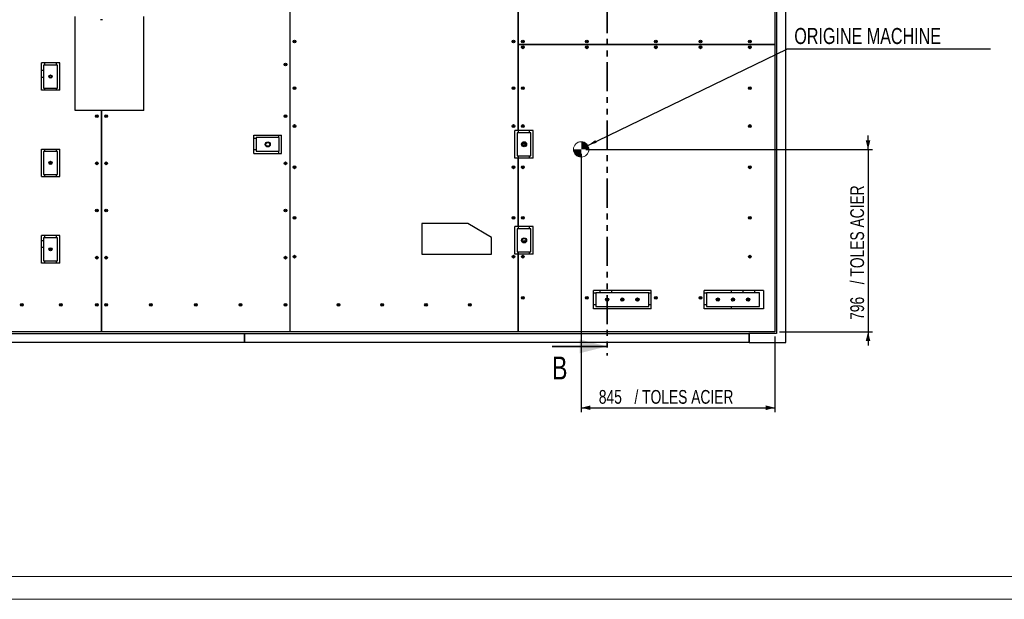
# Model space of a CAD drawing. Header units: millimetres. Extents: x 0 to 841, y 0 to 594.
# Tile 10 of 92: x 278 to 493, y 0 to 126. Entities that reach past the tile are written whole.
import ezdxf

# ---------------------------------------------------------------- set-up
doc = ezdxf.new("R2010")
doc.units = ezdxf.units.MM
doc.linetypes.add('PHANTOM', pattern=[12.7, 6.35, -1.27, 1.27, -1.27, 1.27, -1.27])
for name, color, linetype in [('COTES', 1, 'Continuous'), ('NOTES', 6, 'Continuous'), ('TRAIT-FINS', 9, 'Continuous')]:
    doc.layers.add(name, color=color, linetype=linetype)
doc.layers.add('TRAIT-FORT', color=4, linetype='Continuous', lineweight=25)
doc.styles.add('SLDTEXTSTYLE0', font='TXT', dxfattribs={"width": 0.75})
doc.dimstyles.new('SLDDIMSTYLE0', dxfattribs={"dimtxt": 3, "dimasz": 2, "dimexe": 0, "dimexo": 0.0625, "dimgap": 0.75, "dimtad": 1, "dimdec": 0, "dimlfac": 20, "dimrnd": 1e-09, "dimzin": 12, "dimdsep": 46, "dimtxsty": 'SLDTEXTSTYLE0', "dimsah": 1, "dimcen": 0.09, "dimadec": 0, "dimazin": 3, "dimtfac": 1, "dimtdec": 0, "dimtofl": 0, "dimtmove": 0, "dimatfit": 3, "dimfxl": 1, "dimfrac": 2, "dimtolj": 1, "dimtzin": 12, "dimarcsym": 0})
doc.dimstyles.new('SLDDIMSTYLE1', dxfattribs={"dimtxt": 3, "dimasz": 2, "dimexe": 0, "dimexo": 0.0625, "dimgap": 0.75, "dimtad": 1, "dimdec": 0, "dimlfac": 20, "dimrnd": 1e-09, "dimzin": 12, "dimdsep": 46, "dimtxsty": 'SLDTEXTSTYLE0', "dimsah": 1, "dimcen": 0.09, "dimadec": 0, "dimazin": 3, "dimtfac": 1, "dimtdec": 0, "dimtmove": 0, "dimatfit": 0, "dimfxl": 1, "dimfrac": 2, "dimtolj": 1, "dimtzin": 12, "dimarcsym": 0})
doc.dimstyles.new('SLDDIMSTYLE2', dxfattribs={"dimtxt": 0.18, "dimasz": 2, "dimexe": 0, "dimexo": 0.0625, "dimgap": 0, "dimtad": 0, "dimtih": 1, "dimtoh": 1, "dimdec": 0, "dimrnd": 1e-09, "dimzin": 0, "dimdsep": 46, "dimtxsty": 'Standard', "dimsah": 1, "dimcen": 0.09, "dimadec": 0, "dimazin": 0, "dimtfac": 2, "dimtdec": 0, "dimtofl": 0, "dimtmove": 0, "dimatfit": 3, "dimfxl": 1, "dimfrac": 2, "dimtolj": 1, "dimtzin": 0, "dimarcsym": 0})

# ---------------------------------------------------------------- blocks, each defined once
blk = doc.blocks.new('_D')
at = {"layer": 'COTES', "color": 1, "transparency": 16777216}
for p, q in [((400.46, 97.15), (400.46, 40.79)), ((442.71, 57.34), (442.71, 40.79)), ((400.46, 41.79), (442.71, 41.79))]:
    blk.add_line(p, q, dxfattribs=at)
for points in [[(400.46, 41.79), (402.46, 41.29), (402.46, 42.29)], [(442.71, 41.79), (440.71, 42.29), (440.71, 41.29)]]:
    blk.add_solid(points, dxfattribs=at)
at = {"layer": 'COTES', "color": 1, "transparency": 16777216, "char_height": 3, "attachment_point": 1, "style": 'SLDTEXTSTYLE0'}
for s, insert in [('845', (404.3, 45.66)), ('/ TOLES ACIER', (412.07, 45.66))]:
    blk.add_mtext(s, dxfattribs=dict(at, insert=insert))
blk = doc.blocks.new('_D_1')
at = {"layer": 'COTES', "color": 1, "transparency": 16777216}
for p, q in [((463, 98.15), (463, 101.15)), ((401.46, 98.15), (464, 98.15)), ((463, 98.15), (463, 58.34)), ((443.71, 58.34), (464, 58.34)), ((463, 58.34), (463, 55.34))]:
    blk.add_line(p, q, dxfattribs=at)
for points in [[(463, 98.15), (463.5, 100.15), (462.5, 100.15)], [(463, 58.34), (462.5, 56.34), (463.5, 56.34)]]:
    blk.add_solid(points, dxfattribs=at)
at = {"layer": 'COTES', "color": 1, "transparency": 16777216, "char_height": 3, "attachment_point": 1, "rotation": 90, "style": 'SLDTEXTSTYLE0'}
for s, insert in [('/ TOLES ACIER', (459.13, 68.73)), ('796', (459.13, 60.96))]:
    blk.add_mtext(s, dxfattribs=dict(at, insert=insert))
blk = doc.blocks.new('SW_NOTE_2')
at = {"layer": 'NOTES', "color": 0}
blk.add_line((44.39, 0), (0, 0), dxfattribs=at)
at = {"layer": 'NOTES', "color": 0, "insert": (1.64, 4.63), "char_height": 3.5, "attachment_point": 1, "style": 'SLDTEXTSTYLE0'}
blk.add_mtext('ORIGINE MACHINE', dxfattribs=at)
blk = doc.blocks.new('SW_DOWELSYMBOL_0')
at = {"layer": 'TRAIT-FINS'}
h = blk.add_hatch(color=9, dxfattribs=at)
edge = h.paths.add_edge_path(flags=0)
edge.add_arc((0, 0), 1.68, 180, 270)
edge.add_line((0, -1.68), (0, 0))
edge.add_line((0, 0), (-1.68, 0))
h = blk.add_hatch(color=9, dxfattribs=at)
edge = h.paths.add_edge_path(flags=0)
edge.add_arc((0, 0), 1.68, 0, 90)
edge.add_line((0, 1.68), (0, 0))
edge.add_line((0, 0), (1.68, 0))
at = {"color": 0, "linetype": 'Continuous', "lineweight": 18}
blk.add_circle((0, 0), 1.68, dxfattribs=at)

msp = doc.modelspace()

# ---------------------------------------------------------------- linework, layer by layer
at = {"color": 7, "linetype": 'PHANTOM', "lineweight": 35}
msp.add_line((406.114, 231.476), (406.114, 53.175), dxfattribs=at)
at = {"color": 7, "linetype": 'Continuous', "lineweight": 35}
msp.add_line((394.114, 55.175), (406.114, 55.175), dxfattribs=at)
at = {"color": 7, "linetype": 'Continuous', "lineweight": 18}
for p, q in [((836, 5), (5, 5)), ((841, 0), (0, 0))]:
    msp.add_line(p, q, dxfattribs=at)
msp.add_circle((400.458, 98.147), 1.682, dxfattribs=at)
at = {"color": 7, "linetype": 'Continuous', "lineweight": 35}
msp.add_solid([(406.114, 55.175), (400.114, 56.675), (400.114, 53.675)], dxfattribs=at)
at = {"layer": 'TRAIT-FORT', "color": 4, "linetype": 'Continuous', "lineweight": 25}
for p, q in [((445.06, 55.992), (445.06, 215.442)), ((442.71, 213.092), (442.71, 121.042)), ((443.06, 213.442), (443.06, 57.992)), ((336.96, 143.631), (336.96, 62.842)), ((336.965, 58.342), (336.965, 139.232)), ((336.955, 137.232), (336.955, 58.342)), ((386.705, 131.816), (386.705, 102.256)), ((386.71, 132.316), (386.71, 101.756)), ((386.715, 121.042), (386.715, 131.816)), ((290.11, 106.642), (290.11, 127.142)), ((305.11, 106.642), (305.11, 127.142)), ((296.11, 126.442), (295.61, 126.442)), ((386.715, 102.256), (386.715, 121.042)), ((386.715, 121.042), (442.71, 121.042)), ((442.71, 121.042), (386.715, 121.042)), ((389.21, 121.042), (389.21, 121.042)), ((435.71, 121.042), (435.71, 121.042)), ((438.21, 121.042), (438.21, 121.042)), ((440.71, 121.042), (440.71, 121.042)), ((442.71, 121.042), (442.71, 58.342)), ((282.743, 111.035), (282.743, 117.035)), ((286.743, 117.035), (282.743, 117.035)), ((286.243, 116.535), (283.243, 116.535)), ((283.243, 116.535), (283.243, 111.535)), ((283.46, 117.035), (283.46, 116.535)), ((285.96, 117.035), (285.96, 116.535)), ((286.243, 111.535), (286.243, 116.535)), ((286.743, 111.035), (286.743, 117.035)), ((282.743, 115.437), (283.243, 115.437)), ((282.743, 113.937), (283.243, 113.937)), ((286.743, 111.035), (282.743, 111.035)), ((283.243, 111.535), (286.243, 111.535)), ((283.46, 111.535), (283.46, 111.035)), ((285.96, 111.535), (285.96, 111.035)), ((295.855, 106.642), (290.11, 106.642)), ((295.855, 106.642), (295.855, 58.342)), ((295.865, 58.342), (295.865, 106.642)), ((305.11, 106.642), (295.865, 106.642)), ((295.865, 103.092), (295.855, 103.092)), ((329.11, 101.245), (335.11, 101.245)), ((329.11, 97.245), (329.11, 101.245)), ((334.46, 101.245), (334.46, 100.742)), ((335.11, 97.245), (335.11, 101.245)), ((386.705, 102.256), (385.996, 102.256)), ((385.996, 96.256), (385.996, 102.256)), ((389.496, 101.756), (386.496, 101.756)), ((386.496, 101.756), (386.496, 96.756)), ((389.996, 102.256), (386.715, 102.256)), ((389.21, 101.756), (389.21, 102.256)), ((389.496, 96.756), (389.496, 101.756)), ((389.996, 96.256), (389.996, 102.256)), ((295.86, 100.592), (295.855, 100.592)), ((295.86, 100.592), (295.855, 100.587)), ((295.855, 100.587), (295.86, 100.592)), ((295.86, 100.592), (295.865, 100.592)), ((295.86, 100.592), (295.865, 100.587)), ((295.86, 62.842), (295.86, 100.592)), ((295.865, 100.587), (295.86, 100.592)), ((329.11, 100.592), (329.61, 100.592)), ((329.61, 100.742), (329.61, 97.742)), ((334.61, 100.742), (329.61, 100.742)), ((334.61, 97.742), (334.61, 100.742)), ((282.743, 92.199), (282.743, 98.199)), ((282.743, 98.199), (286.743, 98.199)), ((283.243, 97.697), (283.243, 92.697)), ((286.243, 97.697), (283.243, 97.697)), ((283.46, 98.199), (283.46, 97.697)), ((285.96, 98.092), (285.96, 98.199)), ((286.743, 98.092), (285.96, 98.092)), ((285.96, 98.092), (285.96, 97.697)), ((286.243, 92.697), (286.243, 97.697)), ((286.743, 92.199), (286.743, 98.199)), ((329.11, 98.092), (329.61, 98.092)), ((329.11, 97.245), (335.11, 97.245)), ((329.61, 97.742), (334.61, 97.742)), ((334.46, 97.742), (334.46, 97.245)), ((386.496, 96.756), (389.496, 96.756)), ((386.71, 96.756), (386.71, 80.801)), ((389.21, 96.256), (389.21, 96.756)), ((386.705, 96.256), (385.996, 96.256)), ((386.705, 96.256), (386.705, 81.301)), ((386.715, 81.301), (386.715, 96.256)), ((389.996, 96.256), (386.715, 96.256)), ((283.243, 92.697), (286.243, 92.697)), ((283.46, 92.697), (283.46, 92.199)), ((285.96, 92.697), (285.96, 92.199)), ((282.743, 92.199), (286.743, 92.199)), ((375.761, 81.976), (365.735, 81.976)), ((365.735, 81.976), (365.735, 75.261)), ((380.885, 78.902), (375.761, 81.976)), ((385.996, 75.301), (385.996, 81.301)), ((386.705, 81.301), (385.996, 81.301)), ((389.496, 80.801), (386.496, 80.801)), ((386.496, 80.801), (386.496, 75.801)), ((389.996, 81.301), (386.715, 81.301)), ((389.21, 80.801), (389.21, 81.301)), ((389.496, 75.801), (389.496, 80.801)), ((389.996, 75.301), (389.996, 81.301)), ((282.743, 73.358), (282.743, 79.358)), ((286.743, 79.358), (282.743, 79.358)), ((282.743, 78.309), (283.243, 78.309)), ((283.243, 78.859), (283.243, 73.859)), ((286.243, 78.859), (283.243, 78.859)), ((283.46, 79.358), (283.46, 78.859)), ((285.96, 79.358), (285.96, 78.859)), ((286.243, 73.859), (286.243, 78.859)), ((286.743, 73.358), (286.743, 79.358)), ((380.885, 75.261), (380.885, 78.902)), ((282.743, 76.809), (283.243, 76.809)), ((365.735, 75.261), (380.885, 75.261)), ((386.705, 75.301), (385.996, 75.301)), ((386.496, 75.801), (389.496, 75.801)), ((386.705, 75.301), (386.705, 58.342)), ((386.71, 75.801), (386.71, 62.842)), ((386.71, 64.342), (386.71, 75.801)), ((386.715, 58.342), (386.715, 75.301)), ((389.996, 75.301), (386.715, 75.301)), ((389.21, 75.301), (389.21, 75.801)), ((286.743, 73.358), (282.743, 73.358)), ((283.243, 73.859), (286.243, 73.859)), ((283.46, 73.859), (283.46, 73.358)), ((285.96, 73.859), (285.96, 73.358)), ((415.714, 67.38), (403.109, 67.38)), ((403.109, 63.38), (403.109, 67.38)), ((403.109, 66.842), (403.614, 66.842)), ((403.614, 66.88), (403.614, 63.88)), ((415.214, 66.88), (403.614, 66.88)), ((404.61, 66.88), (404.61, 67.38)), ((407.11, 66.88), (407.11, 67.38)), ((415.214, 63.88), (415.214, 66.88)), ((415.214, 66.842), (415.714, 66.842)), ((415.714, 63.38), (415.714, 67.38)), ((440.21, 67.38), (427.25, 67.38)), ((427.25, 63.38), (427.25, 67.38)), ((427.25, 66.842), (427.755, 66.842)), ((427.755, 66.88), (427.755, 63.88)), ((439.355, 66.88), (427.755, 66.88)), ((433.21, 66.88), (433.21, 67.38)), ((435.71, 67.38), (435.71, 66.88)), ((438.21, 67.38), (438.21, 66.88)), ((439.355, 63.88), (439.355, 66.88)), ((440.21, 67.38), (440.21, 63.38)), ((295.86, 62.842), (295.855, 62.847)), ((295.86, 62.842), (295.855, 62.842)), ((295.865, 62.847), (295.86, 62.842)), ((295.86, 62.842), (295.865, 62.842)), ((336.96, 62.842), (336.955, 62.847)), ((336.955, 62.842), (336.96, 62.842)), ((336.96, 62.842), (336.965, 62.847)), ((336.96, 62.842), (336.965, 62.842)), ((386.705, 62.847), (386.71, 62.842)), ((386.705, 62.842), (386.71, 62.842)), ((386.71, 64.342), (386.715, 64.347)), ((386.71, 64.342), (386.715, 64.342)), ((403.109, 64.342), (403.614, 64.342)), ((415.714, 63.38), (403.109, 63.38)), ((403.614, 63.88), (415.214, 63.88)), ((415.214, 64.342), (415.714, 64.342)), ((427.25, 64.342), (427.755, 64.342)), ((440.21, 63.38), (427.25, 63.38)), ((427.755, 63.88), (439.355, 63.88)), ((433.21, 63.38), (433.21, 63.88)), ((295.855, 60.342), (295.865, 60.342)), ((336.955, 60.342), (336.965, 60.342)), ((386.705, 60.342), (386.715, 60.342)), ((217.06, 57.992), (327.034, 57.992)), ((295.855, 58.342), (250.015, 58.342)), ((336.955, 58.342), (295.865, 58.342)), ((327.059, 57.992), (327.034, 57.992)), ((327.034, 57.992), (327.034, 55.992)), ((327.059, 57.992), (437.009, 57.992)), ((327.059, 55.992), (327.059, 57.992)), ((386.705, 58.342), (336.965, 58.342)), ((442.71, 58.342), (386.715, 58.342)), ((437.059, 57.992), (437.009, 57.992)), ((437.009, 57.992), (437.009, 55.992)), ((437.059, 57.692), (437.059, 57.992)), ((437.06, 57.992), (437.06, 55.992)), ((443.06, 57.992), (437.06, 57.992)), ((327.034, 55.992), (217.06, 55.992)), ((327.059, 56.492), (327.034, 56.492)), ((437.009, 55.992), (327.059, 55.992)), ((437.059, 56.492), (437.009, 56.492)), ((437.06, 57.842), (437.059, 57.842)), ((437.059, 56.792), (437.059, 57.692)), ((437.059, 57.442), (437.06, 57.442)), ((437.06, 57.042), (437.059, 57.042)), ((437.059, 56.492), (437.059, 56.792)), ((437.059, 56.642), (437.06, 56.642)), ((437.06, 55.992), (445.06, 55.992))]:
    msp.add_line(p, q, dxfattribs=at)
for centre, radius in [((337.965, 121.667), 0.3), ((337.965, 121.667), 0.15), ((385.705, 121.667), 0.3), ((385.705, 121.667), 0.15), ((387.705, 121.667), 0.3), ((387.705, 120.417), 0.3), ((387.705, 121.667), 0.15), ((387.705, 120.417), 0.15), ((401.71, 121.667), 0.3), ((401.71, 120.417), 0.3), ((401.71, 121.667), 0.15), ((401.71, 120.417), 0.15), ((416.71, 121.667), 0.3), ((416.71, 120.417), 0.3), ((416.71, 121.667), 0.15), ((416.71, 120.417), 0.15), ((426.46, 121.667), 0.3), ((426.46, 120.417), 0.3), ((426.46, 121.667), 0.15), ((426.46, 120.417), 0.15), ((437.21, 121.667), 0.3), ((437.21, 120.417), 0.3), ((437.21, 121.667), 0.15), ((437.21, 120.417), 0.15), ((335.965, 116.642), 0.3), ((335.965, 116.642), 0.15), ((284.743, 114.035), 0.35), ((284.743, 114.035), 0.198), ((337.965, 111.492), 0.3), ((337.965, 111.492), 0.15), ((385.705, 111.492), 0.3), ((385.705, 111.492), 0.15), ((387.705, 111.492), 0.3), ((387.705, 111.492), 0.15), ((437.21, 111.492), 0.3), ((437.21, 111.492), 0.15), ((294.865, 105.392), 0.3), ((294.865, 105.392), 0.15), ((296.865, 105.392), 0.3), ((296.865, 105.392), 0.15), ((335.965, 105.392), 0.3), ((335.965, 105.392), 0.15), ((337.965, 103.242), 0.3), ((337.965, 103.242), 0.15), ((385.705, 103.242), 0.3), ((385.705, 103.242), 0.15), ((387.705, 103.242), 0.3), ((387.705, 103.242), 0.15), ((437.21, 103.242), 0.3), ((437.21, 103.242), 0.15), ((332.11, 99.242), 0.55), ((332.11, 99.242), 0.417), ((387.996, 99.256), 0.55), ((387.996, 99.256), 0.417), ((387.96, 99.242), 0.25), ((387.96, 99.242), 0.215), ((284.743, 95.197), 0.35), ((284.743, 95.197), 0.198), ((294.865, 95.105), 0.3), ((294.865, 95.105), 0.15), ((296.865, 95.105), 0.3), ((296.865, 95.105), 0.15), ((335.965, 95.105), 0.3), ((335.965, 95.105), 0.15), ((337.965, 94.242), 0.3), ((385.705, 94.242), 0.3), ((387.705, 94.242), 0.3), ((437.21, 94.242), 0.3), ((337.965, 94.242), 0.15), ((385.705, 94.242), 0.15), ((387.705, 94.242), 0.15), ((437.21, 94.242), 0.15), ((294.865, 84.817), 0.3), ((294.865, 84.817), 0.15), ((296.865, 84.817), 0.3), ((296.865, 84.817), 0.15), ((335.965, 84.817), 0.3), ((335.965, 84.817), 0.15), ((337.965, 83.242), 0.3), ((337.965, 83.242), 0.15), ((385.705, 83.242), 0.3), ((385.705, 83.242), 0.15), ((387.705, 83.242), 0.3), ((387.705, 83.242), 0.15), ((437.21, 83.242), 0.3), ((437.21, 83.242), 0.15), ((387.996, 78.301), 0.55), ((387.996, 78.301), 0.417), ((387.96, 78.042), 0.25), ((387.96, 78.042), 0.215), ((284.743, 76.359), 0.35), ((284.743, 76.359), 0.198), ((294.865, 74.53), 0.3), ((294.865, 74.53), 0.15), ((296.865, 74.53), 0.3), ((296.865, 74.53), 0.15), ((335.965, 74.53), 0.3), ((335.965, 74.53), 0.15), ((337.965, 74.742), 0.3), ((337.965, 74.742), 0.15), ((385.705, 74.742), 0.3), ((385.705, 74.742), 0.15), ((387.705, 74.742), 0.3), ((387.705, 74.742), 0.15), ((437.21, 74.742), 0.3), ((437.21, 74.742), 0.15), ((278.505, 64.242), 0.3), ((287.005, 64.242), 0.3), ((294.865, 64.242), 0.3), ((296.865, 64.242), 0.3), ((306.64, 64.242), 0.3), ((316.415, 64.242), 0.3), ((326.19, 64.242), 0.3), ((335.965, 64.242), 0.3), ((347.513, 64.242), 0.3), ((357.061, 64.242), 0.3), ((366.609, 64.242), 0.3), ((376.157, 64.242), 0.3), ((387.705, 65.742), 0.3), ((387.705, 65.742), 0.15), ((401.71, 65.742), 0.3), ((401.71, 65.742), 0.15), ((406.114, 65.38), 0.35), ((406.114, 65.38), 0.198), ((409.414, 65.38), 0.35), ((409.414, 65.38), 0.198), ((412.714, 65.38), 0.35), ((412.714, 65.38), 0.198), ((416.71, 65.742), 0.3), ((416.71, 65.742), 0.15), ((426.46, 65.742), 0.3), ((426.46, 65.742), 0.15), ((430.255, 65.38), 0.35), ((430.255, 65.38), 0.198), ((433.555, 65.38), 0.35), ((433.555, 65.38), 0.198), ((436.855, 65.38), 0.35), ((436.855, 65.38), 0.198), ((278.505, 64.242), 0.15), ((287.005, 64.242), 0.15), ((294.865, 64.242), 0.15), ((296.865, 64.242), 0.15), ((306.64, 64.242), 0.15), ((316.415, 64.242), 0.15), ((326.19, 64.242), 0.15), ((335.965, 64.242), 0.15), ((347.513, 64.242), 0.15), ((357.061, 64.242), 0.15), ((366.609, 64.242), 0.15), ((376.157, 64.242), 0.15)]:
    msp.add_circle(centre, radius, dxfattribs=at)

# ---------------------------------------------------------------- block references
at = {"color": 7, "linetype": 'Continuous', "lineweight": 18}
msp.add_blockref('SW_DOWELSYMBOL_0', (400.458, 98.147), dxfattribs=at)
at = {"layer": 'NOTES', "color": 211}
msp.add_blockref('SW_NOTE_2', (445.286, 120.003), dxfattribs=at)

# ---------------------------------------------------------------- texts
at = {"color": 7, "linetype": 'Continuous', "insert": (394.114, 52.957), "char_height": 5, "attachment_point": 1, "style": 'SLDTEXTSTYLE0'}
msp.add_mtext('B', dxfattribs=at)

# ---------------------------------------------------------------- dimensions: what is measured, and where the dimension line sits
at = {"layer": 'COTES', "color": 1}
dim = msp.add_linear_dim(base=(463, 58.342), p1=(400.458, 98.147), p2=(442.71, 58.342), angle=90, text='<> / TOLES ACIER', dimstyle='SLDDIMSTYLE1', dxfattribs=at)
dim.commit()
dim.dimension.update_dxf_attribs({"geometry": '_D_1', "text_midpoint": (463, 78.245), "dimtype": 160})
dim = msp.add_linear_dim(base=(442.71, 41.789), p1=(400.458, 98.147), p2=(442.71, 58.342), text='<> / TOLES ACIER', dimstyle='SLDDIMSTYLE0', dxfattribs=at)
dim.commit()
dim.dimension.update_dxf_attribs({"geometry": '_D', "text_midpoint": (421.584, 41.789), "dimtype": 160})

# ---------------------------------------------------------------- leaders
at = {"layer": 'NOTES', "color": 211}
msp.add_leader([(401.897, 99.018), (445.286, 120.003)], dimstyle='SLDDIMSTYLE2', dxfattribs=at)

doc.saveas('drawing.dxf')
